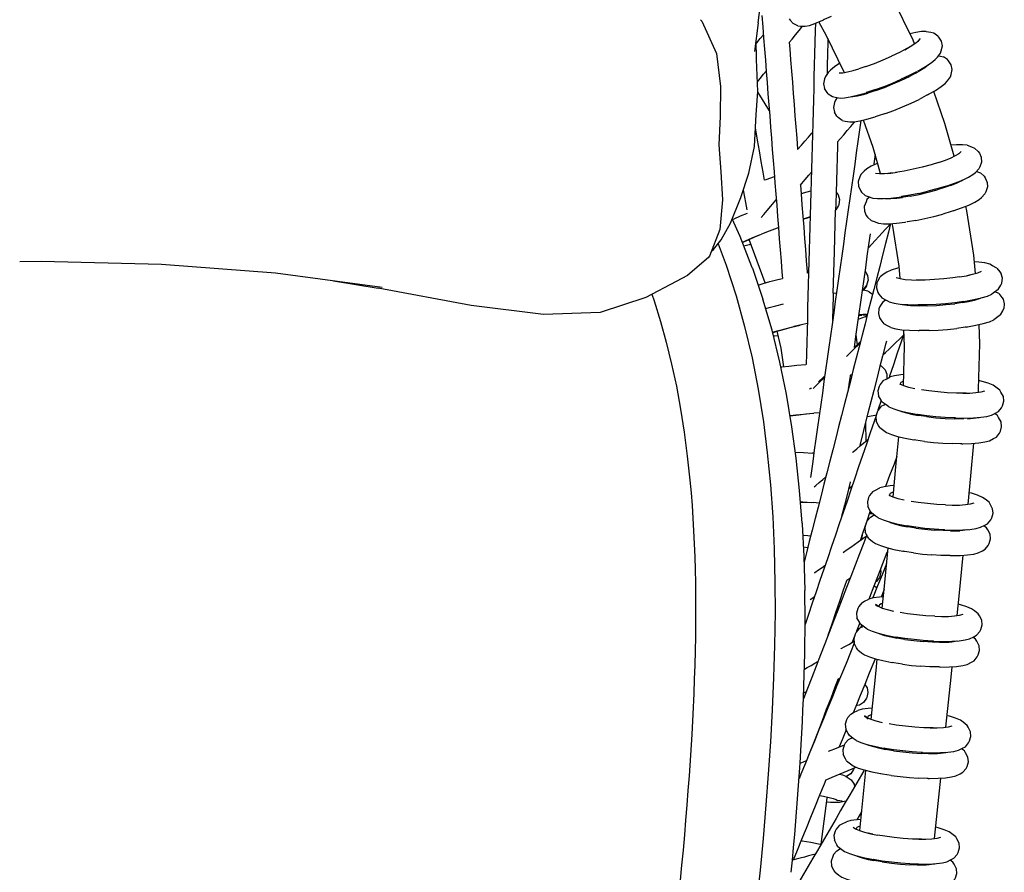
# Model space of a CAD drawing. Header units: centimetres. Extents: x -409 to 370, y -339 to 490.
# Tile 4 of 5: x -19 to 370, y -45 to 292. Entities that reach past the tile are written whole.
import ezdxf

# ---------------------------------------------------------------- set-up
doc = ezdxf.new("R2010")
doc.units = ezdxf.units.CM
doc.header["$MEASUREMENT"] = 0
doc.layers.add('2D', color=7, linetype='Continuous', true_color=0x000000)

msp = doc.modelspace()

# ---------------------------------------------------------------- linework, layer by layer
at = {"layer": '2D', "lineweight": -3}
for points in [[(273, 291.18), (274.37, 302.61), (274.02, 311.19)], [(334.83, 282.84), (334.25, 284.23), (326.51, 300.14), (322.7, 306.95)], [(250.13, 292.39), (250.67, 291.83)], [(274.4, 294.01), (274.75, 289.59), (275.09, 285.17), (275.44, 280.76), (275.78, 276.34), (276.13, 271.92), (276.47, 267.51), (276.82, 263.09), (277.16, 258.67), (277.51, 254.26), (277.85, 249.84), (278.2, 245.42), (278.54, 241), (278.89, 236.59), (279.23, 232.17), (279.58, 227.75), (279.92, 223.34), (280.27, 218.92), (280.61, 214.5), (280.96, 210.09), (281.3, 205.67), (281.65, 201.25), (281.99, 196.83), (282.34, 192.42), (282.53, 189.91)], [(285.21, 292.72), (285.63, 292.18), (286.85, 290.82)], [(301.78, 293.67), (299.06, 292.41), (298.67, 292.25)], [(250.67, 291.83), (256.38, 279.04), (258.08, 265.94), (257.84, 254.04), (257.37, 242.9), (258.21, 232.09), (258.82, 221.07), (257.75, 209.26), (253.7, 198.75), (253.37, 198.38), (245.01, 191.13), (240.45, 188.76), (228.45, 182.36), (210.42, 176.5), (187.99, 175.64), (159.35, 179.22), (122.54, 186.11)], [(273, 291.18), (271.45, 279.84)], [(285.24, 283.33), (286.34, 284.68), (287.75, 286.42), (289.15, 288.16), (290.52, 289.85)], [(288.62, 289.98), (286.85, 290.82)], [(288.62, 289.98), (289.68, 289.88), (291.59, 289.82)], [(291.59, 289.82), (293.26, 290.15), (295.31, 290.83)], [(295.61, 290.95), (295.53, 288.05), (295.41, 283.47), (295.28, 278.9), (295.16, 274.33), (295.03, 269.76), (294.91, 265.19), (294.78, 260.62), (294.66, 256.05), (294.53, 251.48), (294.41, 246.91), (294.28, 242.34), (294.16, 237.77), (294.03, 233.2), (293.91, 228.63), (293.78, 224.06), (293.66, 219.49), (293.53, 214.92), (293.41, 210.35), (293.28, 205.77), (293.16, 201.2), (293.03, 196.63), (292.91, 192.06), (292.78, 187.49), (292.66, 182.92), (292.53, 178.35), (292.41, 173.78), (292.28, 169.21), (292.16, 164.64), (292.03, 160.07), (291.92, 155.91)], [(295.31, 290.83), (297.91, 291.89), (298.67, 292.25)], [(307.09, 271.5), (307.04, 271.61), (300.05, 286.02), (296.98, 291.51)], [(272.13, 282.9), (272.36, 283.18), (273.77, 284.92), (274.99, 286.44)], [(300.57, 284.94), (300.53, 283.42), (300.41, 278.85), (300.28, 274.28), (300.19, 270.77)], [(339.42, 287.74), (337.61, 287.67), (335.4, 287.31), (333.02, 286.75)], [(333.12, 281.72), (335, 282.96), (336.35, 284.03), (337.14, 284.88)], [(339.42, 287.74), (341.28, 287.4), (342.42, 287.14)], [(342.42, 287.14), (344.04, 286.03)], [(345.48, 283.91), (344.48, 285.43), (344.04, 286.03)], [(272.76, 264.01), (272.34, 276.6), (272.08, 284.41)], [(285.24, 283.33), (285.43, 280.87), (285.78, 276.45), (286.12, 272.04), (286.47, 267.62), (286.81, 263.2), (287.16, 258.79), (287.5, 254.37), (287.85, 249.95), (288.19, 245.53), (288.54, 241.12), (288.55, 240.93)], [(332.28, 281.2), (331.8, 280.92), (328.91, 279.42), (325.74, 277.9), (325.74, 277.9)], [(331.01, 280.51), (333.12, 281.72)], [(336.25, 283.95), (336.27, 283.98)], [(339.15, 273.82), (341.41, 275.3), (343.03, 276.58), (343.97, 277.61), (345.09, 279.16), (345.44, 280.09), (345.85, 282.03), (345.48, 283.91)], [(315.61, 273.81), (318.98, 275.05), (322.39, 276.43), (325.74, 277.9)], [(344.3, 278.03), (344.28, 278.03)], [(344.33, 278.1), (345.11, 277.98), (346.24, 277.72)], [(347.89, 276.64), (346.24, 277.72)], [(305.33, 275.13), (303.21, 273.74), (301.59, 272.46), (300.64, 271.43), (299.54, 269.84), (299.19, 268.91), (298.82, 266.97), (299.19, 265.18)], [(305.19, 275.44), (305.18, 275.03)], [(310.6, 272.24), (312.82, 272.88)], [(315.61, 273.81), (315.61, 273.81), (312.82, 272.88)], [(336.11, 272.08), (336.48, 272.28), (339.15, 273.82)], [(336.99, 272.22), (338.87, 273.45), (340.19, 274.5)], [(338.77, 273.39), (338.7, 273.56)], [(339.74, 274.2), (339.72, 274.13)], [(343.11, 264.4), (345.38, 265.89), (347, 267.17), (347.95, 268.21), (349.05, 269.79), (349.4, 270.72), (349.77, 272.66), (349.4, 274.45)], [(349.4, 274.45), (348.34, 276.04), (347.89, 276.64)], [(272.64, 267.75), (273.68, 269.04), (275.09, 270.78), (276.12, 272.05)], [(304.95, 271.34), (306.44, 271.4), (308.28, 271.7), (310.6, 272.24)], [(319.53, 264.35), (322.89, 265.59), (326.31, 266.97), (329.66, 268.45), (332.83, 269.96)], [(335.69, 271.86), (335.57, 271.8), (332.69, 270.3), (329.52, 268.78)], [(335.24, 271.21), (332.83, 269.96)], [(335.24, 271.21), (336.99, 272.22)], [(300.7, 262.99), (300.25, 263.59), (299.19, 265.18)], [(319.39, 264.69), (322.75, 265.93), (326.17, 267.31), (329.52, 268.78)], [(271.43, 242.17), (272.17, 254.84), (272.76, 264.01)], [(272.74, 263.59), (277.35, 256.27)], [(300.7, 262.99), (302.35, 261.92)], [(302.35, 261.92), (303.48, 261.66), (305.34, 261.36)], [(304.26, 261.53), (303.49, 260.47), (303.15, 259.55), (302.74, 257.6), (303.11, 255.73)], [(305.34, 261.36), (307.14, 261.43), (309.34, 261.78), (312.13, 262.44)], [(309.95, 261.93), (310.44, 261.95), (312.27, 262.24), (314.58, 262.78)], [(311.02, 262.04), (310.97, 262.17)], [(312.13, 262.44), (315.32, 263.36), (315.48, 263.41)], [(319.53, 264.35), (319.53, 264.35), (316.32, 263.29), (313.4, 262.44), (314.58, 262.78), (316.34, 263.29)], [(319.39, 264.69), (316.18, 263.63), (315.74, 263.5)], [(339.96, 262.61), (339.49, 262.34), (336.61, 260.84)], [(339.96, 262.61), (340.43, 262.86), (343.11, 264.4)], [(350.53, 238.32), (346.86, 251.26), (342.42, 264)], [(323.3, 255.23), (326.67, 256.47), (330.09, 257.86), (333.44, 259.33), (336.61, 260.84)], [(304.55, 253.6), (304.11, 254.2), (303.11, 255.73)], [(306.17, 252.5), (304.55, 253.6)], [(315.99, 252.98), (319.19, 253.91), (319.2, 253.91)], [(323.3, 255.23), (320.1, 254.17), (319.2, 253.91)], [(275.47, 228.82), (274.91, 231.99), (274.18, 236.2), (273.45, 240.41), (272.72, 244.62), (271.98, 248.83), (271.86, 249.53)], [(313.58, 252.42), (313.06, 248.74), (312.42, 244.21), (311.78, 239.68), (311.14, 235.15), (310.5, 230.62), (309.86, 226.1), (309.22, 221.57), (308.58, 217.04), (307.94, 212.51), (307.3, 207.98), (306.66, 203.45), (306.03, 198.92), (305.39, 194.39), (304.75, 189.86), (304.11, 185.33), (303.47, 180.81), (302.83, 176.28), (302.19, 171.75), (301.55, 167.22), (300.91, 162.69), (300.27, 158.16), (299.63, 153.63), (298.99, 149.1), (298.35, 144.57), (297.71, 140.04), (297.07, 135.52), (296.43, 130.99), (295.79, 126.46), (295.15, 121.93), (294.51, 117.4), (293.87, 112.87), (293.62, 111.07)], [(304.33, 243.97), (305.42, 245.24), (306.8, 246.84), (308.18, 248.45), (309.56, 250.06), (310.95, 251.66), (311.25, 252.01)], [(306.17, 252.5), (307.31, 252.24), (309.17, 251.9)], [(309.17, 251.9), (310.98, 251.97), (313.19, 252.32), (315.99, 252.98)], [(321.34, 231.5), (318.43, 241.8), (314.64, 252.66)], [(288.55, 240.93), (288.69, 241.08), (290.07, 242.69), (291.46, 244.3), (292.84, 245.9), (294.22, 247.51), (294.43, 247.75)], [(269.3, 231.67), (271.43, 242.17)], [(304.33, 243.97), (304.28, 242.3), (304.16, 237.73), (304.03, 233.16), (303.91, 228.59), (303.78, 224.02), (303.66, 219.45), (303.59, 216.95)], [(355.67, 242.64), (353.77, 242.85), (351.45, 242.84), (349.3, 242.68)], [(355.67, 242.64), (357.44, 242.02), (358.64, 241.58)], [(319.2, 239.06), (318.67, 235.28), (318.6, 234.81)], [(346.72, 236.69), (349.06, 237.62), (351.04, 238.56), (352.45, 239.41), (353.29, 240.15)], [(352.18, 239.39), (352.1, 239.2)], [(358.64, 241.58), (360.06, 240.25), (360.52, 239.58), (361.27, 237.91), (361.34, 236.01)], [(320.2, 235.55), (320, 235.47), (317.62, 234.34), (315.91, 233.31), (314.91, 232.43), (313.57, 231.03)], [(344.29, 235.85), (341.36, 234.96), (337.84, 234.02), (334.24, 233.17), (330.71, 232.46), (327.34, 231.9), (327.31, 231.9)], [(344.29, 235.85), (346.72, 236.69)], [(361.34, 236.01), (360.63, 234.15), (360.27, 233.27)], [(261.98, 211.79), (266.07, 221.92), (269.3, 231.67)], [(279.28, 230.16), (276.02, 229.02), (275.47, 228.82)], [(289.65, 226.92), (290.2, 227.56), (291.59, 229.17), (292.97, 230.78), (294, 231.97)], [(313.57, 231.03), (313.2, 230.16), (312.53, 228.3)], [(319.44, 231.67), (321.02, 231.49), (322.95, 231.5), (325.39, 231.68)], [(325.94, 231.73), (324.26, 231.52), (325.39, 231.68), (328.02, 232.01)], [(351.02, 227.77), (353.83, 228.88), (356.21, 230.01), (357.91, 231.03), (358.91, 231.91), (360.27, 233.27)], [(359.27, 232.28), (359.74, 232.13), (360.93, 231.69)], [(360.93, 231.69), (362.39, 230.37), (362.85, 229.71), (363.65, 227.97), (363.74, 226.15)], [(289.65, 226.92), (289.92, 223.45), (290.26, 219.03), (290.61, 214.62), (290.95, 210.2), (291.3, 205.78), (291.64, 201.37), (291.99, 196.95), (292.33, 192.53), (292.37, 192.02)], [(312.53, 228.3), (312.61, 226.48), (313.41, 224.74), (313.88, 224.08), (315.34, 222.76)], [(347.31, 226.5), (346.99, 226.39), (343.66, 225.37), (340.13, 224.43)], [(350.1, 227.08), (347.07, 226.03), (343.74, 225.02), (343.74, 225.02)], [(347.31, 226.5), (347.72, 226.62), (351.02, 227.77)], [(349.06, 226.72), (351.39, 227.65), (353.36, 228.58), (353.99, 228.96)], [(352.99, 228.4), (352.96, 228.54)], [(353.89, 228.9), (353.89, 228.91)], [(363.74, 226.15), (363.07, 224.29), (362.7, 223.42)], [(267.05, 224.91), (267.16, 224.27), (267.9, 220.06), (268.41, 217.14)], [(289.92, 223.47), (290.87, 223.77), (293.79, 224.62), (293.8, 224.63)], [(303.78, 224.03), (304.58, 223.02), (305.12, 221.16), (304.89, 219.16)], [(315.34, 222.76), (316.53, 222.32), (318.3, 221.74)], [(316.83, 222.23), (316.79, 221.97)], [(325.43, 221.76), (328.79, 222.18), (329.49, 222.3)], [(336.54, 223.59), (333, 222.87), (329.64, 222.32), (329.49, 222.3)], [(333.09, 222.52), (329.72, 221.96), (329.69, 221.96)], [(333.09, 222.52), (336.63, 223.23), (340.22, 224.07), (343.74, 225.02)], [(336.54, 223.59), (340.13, 224.43)], [(353.45, 217.86), (356.27, 218.98), (358.65, 220.11), (360.36, 221.14), (361.36, 222.02), (362.7, 223.42)], [(274.17, 214.11), (275.18, 215.29), (276.56, 216.9), (277.95, 218.5), (279.33, 220.11), (280.11, 221.01)], [(304.89, 219.16), (304.72, 218.78), (303.74, 217.06)], [(316, 221.18), (315.64, 220.3), (314.92, 218.44)], [(314.92, 218.44), (315, 216.54), (315.75, 214.87), (316.21, 214.2), (317.63, 212.87)], [(317, 222.17), (316, 221.18)], [(318.3, 221.74), (320.19, 221.53), (322.5, 221.54), (325.43, 221.76)], [(323.1, 221.59), (323.47, 221.55), (325.4, 221.55), (327.83, 221.73)], [(323.86, 221.55), (323.84, 221.64)], [(327.83, 221.73), (330.03, 222.01)], [(359.03, 191.95), (358.33, 199.16), (355.57, 216.68), (355.16, 218.54)], [(262.81, 213.24), (263.47, 213.55), (265.99, 214.66), (268.65, 215.75)], [(303.59, 216.95), (303.74, 217.06)], [(303.6, 217.19), (303.89, 217.43)], [(335.38, 212.93), (338.92, 213.65), (342.52, 214.49), (346.04, 215.43)], [(350.13, 216.71), (349.37, 216.45), (346.04, 215.43)], [(350.13, 216.71), (353.45, 217.86)], [(255.26, 201.37), (258.34, 205.2), (261.98, 211.79)], [(265.79, 206.57), (262.68, 213.53)], [(290.7, 213.4), (292.81, 214.06), (293.51, 214.26)], [(293.52, 214.32), (290.78, 213.46)], [(325.38, 211.65), (324.52, 208.28), (323.36, 203.74), (322.2, 199.21), (321.04, 194.67), (319.88, 190.13), (318.72, 185.6), (317.56, 181.06), (316.4, 176.52), (315.23, 171.99), (314.07, 167.45), (312.91, 162.91), (311.75, 158.37), (310.59, 153.84), (309.43, 149.3), (308.27, 144.76), (307.11, 140.23), (305.95, 135.69), (304.79, 131.15), (303.63, 126.62), (302.47, 122.08), (301.31, 117.54), (300.15, 113.01), (298.99, 108.47), (297.83, 103.93), (296.67, 99.4), (295.51, 94.86), (294.35, 90.32), (293.19, 85.78), (292.03, 81.25), (291.08, 77.56)], [(316.48, 202), (316.55, 202.08), (317.92, 203.55), (319.29, 205.01), (320.66, 206.48), (322.03, 207.95), (323.4, 209.42), (324.77, 210.88), (325.34, 211.49)], [(317.63, 212.87), (318.83, 212.43), (320.6, 211.81)], [(320.6, 211.81), (322.49, 211.6), (324.82, 211.61), (327.76, 211.83)], [(329.21, 189.85), (328.74, 194.77), (326.26, 210.58), (326.02, 211.7)], [(327.76, 211.83), (331.13, 212.25), (331.42, 212.3)], [(335.38, 212.93), (332.02, 212.37), (331.84, 212.35)], [(266.69, 204.26), (267.98, 204.87), (270.5, 205.98), (273.45, 207.2)], [(266.75, 204.11), (267.52, 204.53), (269.34, 205.4), (271.63, 206.4), (274.31, 207.5)], [(280.96, 210.05), (280.44, 209.86), (277.28, 208.67), (274.31, 207.5)], [(317.26, 207.54), (316.65, 203.23), (316.01, 198.7), (315.37, 194.17), (314.73, 189.64), (314.09, 185.11), (313.45, 180.58), (312.81, 176.06), (312.17, 171.53), (311.53, 167), (310.9, 162.54)], [(257.05, 203.6), (260.23, 195.18), (264.18, 183.11), (267.58, 170.94), (270.5, 158.52), (272.95, 146.04), (275, 133.21), (276.56, 120.87), (277.79, 108.21), (278.68, 95.52), (279.26, 82.91), (279.58, 69.45), (279.62, 57.79), (279.45, 44.6), (279.07, 31.86), (278.51, 19.12), (277.79, 6.45), (276.93, -6.34), (275.99, -18.48), (274.86, -31.78), (273.67, -44.41), (272.33, -57.75)], [(258.13, 204.95), (258.13, 204.95)], [(270.6, 194.19), (270.49, 194.52), (265.79, 206.57)], [(270.08, 203.48), (269.33, 203.26), (267.29, 202.73)], [(275.64, 188.14), (269.39, 205.41)], [(254.47, 200.74), (255.26, 201.37)], [(124.14, 186.39), (81.86, 192.01), (36.75, 195.44), (-10.92, 196.63), (-19.41, 196.46)], [(364.61, 195.55), (362.67, 196.06), (360.29, 196.42), (358.58, 196.56)], [(367.47, 194.04), (365.75, 194.97), (364.61, 195.55)], [(270.6, 194.19), (270.68, 193.98), (274.84, 181.73)], [(292.91, 192.12), (292.37, 192.02)], [(315.17, 192.78), (315.31, 192.67), (316.22, 191.07), (316.49, 189.16)], [(323.87, 192.48), (322.85, 191.76), (321.29, 190.59)], [(328.8, 194.17), (328.07, 193.99), (325.62, 193.24), (323.87, 192.48)], [(352.65, 190.51), (355.44, 191.02), (356.53, 191.19), (355.63, 191.02)], [(355.44, 191.02), (357.84, 191.58), (359.87, 192.21), (361.32, 192.84)], [(367.47, 194.04), (368.66, 192.51), (369.13, 191.77)], [(368, 185.57), (368.98, 187.26), (369.37, 188.11), (369.61, 190.01), (369.13, 191.77)], [(104.82, 188.96), (122.54, 186.11)], [(272.94, 187.32), (274.86, 187.92), (277.56, 188.68), (280.73, 189.48), (282.53, 189.91)], [(314.25, 185.36), (314.74, 185.64), (315.97, 187.21)], [(315.8, 186.85), (315.97, 187.21), (316.49, 189.16)], [(319.96, 188.04), (319.75, 186.23), (320.26, 184.39), (320.74, 183.65), (321.96, 182.13)], [(319.96, 188.04), (320.35, 188.89), (321.29, 190.59)], [(327.5, 190.29), (329.11, 189.87), (331.09, 189.57), (333.59, 189.37)], [(333.59, 189.37), (336.42, 189.28)], [(352.65, 190.51), (350.01, 190.13), (346.4, 189.74), (342.72, 189.46), (339.09, 189.31), (335.64, 189.28), (335.5, 189.28)], [(230.88, 183.65), (231.79, 181), (234.3, 172.92), (236.55, 164.75), (238.68, 156.04), (240.54, 147.26), (242.22, 138.17), (243.65, 129.03), (244.89, 119.56), (245.91, 110.06), (246.35, 105.07), (246.75, 100.07), (247.09, 95.03), (247.39, 89.98), (247.63, 84.86), (247.83, 79.74), (247.98, 74.61), (248.09, 69.49), (248.15, 64.22), (248.17, 58.95), (248.15, 53.49), (248.09, 48.04), (247.99, 42.43), (247.84, 36.82), (247.66, 31.2), (247.45, 25.59), (247.07, 17.45), (246.63, 9.3), (246.13, 1.16), (245.58, -6.98), (245.15, -12.84), (244.7, -18.7), (244.22, -24.57), (243.72, -30.43), (243.19, -36.41), (242.63, -42.39), (242.06, -48.38)], [(302.69, 184.08), (302.66, 182.88), (302.53, 178.31), (302.41, 173.74), (302.39, 173.22)], [(302.69, 184.08), (303.96, 184.28)], [(314.13, 185.36), (314.44, 185.35)], [(316.93, 184.66), (316.34, 184.86), (314.44, 185.35)], [(315.8, 186.85), (314.59, 185.31)], [(316.93, 184.66), (318.22, 183.66)], [(358.35, 181.54), (361.23, 182.21), (363.66, 182.96), (365.41, 183.72)], [(368, 185.57), (366.43, 184.44), (365.41, 183.72)], [(368.16, 183.92), (366.73, 184.66)], [(368.16, 183.92), (369.39, 182.4), (369.86, 181.66), (370.38, 179.82), (370.17, 178.01)], [(287.99, 118.71), (286.31, 131.19), (284.13, 144.17), (281.52, 156.81), (278.42, 169.39), (274.84, 181.73)], [(275.92, 178), (277.25, 178.41), (279.88, 179.15), (282.95, 179.93)], [(322.13, 180.47), (321.14, 178.78), (320.75, 177.93), (320.52, 176.04), (321, 174.28)], [(324.82, 180.66), (323.69, 181.24), (321.96, 182.13)], [(323.39, 181.39), (322.13, 180.47)], [(324.82, 180.66), (326.76, 180.15), (329.13, 179.8), (332.13, 179.56)], [(329.55, 179.76), (329.95, 179.66), (331.92, 179.37), (334.41, 179.17)], [(330.19, 179.62), (330.18, 179.71)], [(332.13, 179.56), (335.57, 179.45), (336.26, 179.45)], [(354.2, 180.8), (354.16, 180.8), (350.75, 180.31), (347.14, 179.92), (343.46, 179.64), (339.83, 179.48), (336.39, 179.45), (336.33, 179.46)], [(339.86, 179.12), (343.49, 179.28), (347.17, 179.55), (350.78, 179.94)], [(353.84, 180.38), (350.78, 179.94), (350.78, 179.94)], [(353.84, 180.38), (356.16, 180.81), (356.16, 180.81)], [(354.2, 180.8), (354.97, 180.91), (358.35, 181.54)], [(356.16, 180.81), (358.55, 181.37), (360.57, 181.99), (360.89, 182.13)], [(360, 181.82), (359.99, 181.92)], [(360.69, 182.04), (360.72, 182.09)], [(316.14, 175.54), (315.81, 175.66), (314.53, 175.68), (312.76, 175.57), (312.74, 175.56)], [(316.12, 175.45), (314.42, 175.21)], [(334.43, 179.15), (333.26, 179.19), (334.41, 179.17), (336.78, 179.09)], [(339.86, 179.12), (336.41, 179.09), (336.27, 179.09)], [(368.84, 175.46), (367.28, 174.29), (366.25, 173.56)], [(368.84, 175.46), (369.78, 177.16), (370.17, 178.01)], [(290.15, 171.59), (287.06, 170.87), (287.06, 170.87)], [(292.36, 172.08), (290.15, 171.59), (290.15, 171.59)], [(302.51, 174.06), (302.42, 174.04)], [(315.3, 174.69), (313.85, 174.15), (312.48, 173.72)], [(312.72, 175.39), (312.78, 175.39), (313.94, 175.37)], [(315.3, 174.69), (316.03, 175.08)], [(321, 174.28), (321.47, 173.54), (322.66, 172)], [(325.51, 170.49), (324.38, 171.07), (322.66, 172)], [(359.17, 171.37), (362.06, 172.05), (364.5, 172.81), (366.25, 173.56)], [(360.12, 144.89), (360.22, 146.07), (360.66, 164.05), (360.39, 171.66)], [(278.62, 168.6), (280.45, 169.17), (283.08, 169.91), (286.15, 170.69), (289.56, 171.49)], [(278.67, 168.4), (278.68, 168.4), (279.99, 168.9), (281.89, 169.49), (284.27, 170.16), (287.06, 170.87)], [(283.04, 154.99), (282.07, 162.37), (280.44, 169.04)], [(330.65, 168.01), (329.54, 164.77), (328.01, 160.28), (326.48, 155.78), (324.95, 151.28), (324.75, 150.69)], [(325.51, 170.49), (327.46, 169.98), (329.84, 169.63), (332.85, 169.39)], [(330.42, 147.52), (330.82, 163.11), (330.59, 169.57)], [(332.85, 169.39), (336.3, 169.28), (336.67, 169.28)], [(340.6, 169.3), (337.16, 169.27), (336.67, 169.28)], [(340.6, 169.3), (344.23, 169.45), (347.91, 169.73), (351.52, 170.12)], [(355.42, 170.7), (354.93, 170.61), (351.52, 170.12)], [(355.42, 170.7), (355.77, 170.75), (359.17, 171.37)], [(280.87, 167.26), (279.45, 167.1), (278.99, 167.07)], [(307.9, 159.05), (308.39, 159.52), (309.76, 160.84), (311.13, 162.16), (312.5, 163.48), (313.24, 164.19)], [(310.9, 162.54), (312.23, 163.82), (313.44, 164.98)], [(311.59, 167.41), (312.08, 163.67)], [(323.69, 165.08), (323.34, 163.74), (322.18, 159.2), (321.02, 154.66), (319.86, 150.13), (318.7, 145.59), (317.54, 141.05), (316.38, 136.52), (315.22, 131.98), (314.06, 127.44), (313.01, 123.34)], [(322.29, 159.62), (323.37, 160.66), (324.74, 161.98), (326.12, 163.3), (327.49, 164.62), (328.86, 165.94), (330.23, 167.27), (330.47, 167.49)], [(281.93, 154.84), (282.3, 154.9), (285.06, 155.26), (288.28, 155.6), (291.86, 155.91)], [(291.92, 155.91), (291.86, 155.91)], [(309.31, 151.24), (309.79, 151.7), (310.13, 152.03)], [(321.77, 155.19), (321.22, 155.45)], [(321.77, 155.19), (323.15, 153.75), (323.82, 152.03), (323.81, 150.19)], [(294.74, 146.38), (296.04, 147.63), (297.41, 148.95), (298.78, 150.27), (299.21, 150.68)], [(296.86, 149.02), (297.14, 149.29), (298.51, 150.61), (299.31, 151.38)], [(309.31, 151.24), (308.97, 148.88), (308.54, 145.81)], [(322.46, 149.46), (321.26, 147.93), (320.86, 147.14), (320.37, 145.38), (320.59, 143.49)], [(322.46, 149.46), (323.57, 150.06), (325.22, 150.94)], [(330.53, 151.88), (329.41, 151.79), (326.97, 151.42), (325.22, 150.94)], [(328.85, 148.18), (330.46, 147.51), (332.44, 146.91), (334.94, 146.32)], [(330.47, 149.24), (330.17, 149.16), (329.4, 148.74), (329.14, 148.21)], [(329.25, 148.01), (329.14, 148.21), (329.25, 148.01)], [(368.61, 145.71), (367.07, 146.89), (365.93, 147.65), (363.99, 148.46), (361.61, 149.19), (360.31, 149.5)], [(293.25, 146.27), (293.68, 146.3)], [(294.07, 146.33), (293.68, 146.3)], [(308.63, 146.47), (308.73, 146.57)], [(355.24, 144.48), (354.81, 144.47), (351.4, 144.51), (347.79, 144.68), (344.11, 144.98), (340.49, 145.39), (337.64, 145.81)], [(353.95, 144.48), (353.95, 144.48), (356.77, 144.56)], [(356.77, 144.56), (359.17, 144.74), (361.2, 145.05), (362.65, 145.45)], [(370, 143.2), (369.06, 144.93), (368.61, 145.71)], [(321.66, 141.6), (320.36, 137.78), (320.27, 137.5)], [(322.02, 140.98), (321.57, 141.76), (320.59, 143.49)], [(324.7, 139.08), (323.57, 139.84), (322.02, 140.98)], [(368.02, 137.25), (369.27, 138.76), (369.66, 139.55), (370.19, 141.38), (370, 143.2)], [(285.57, 135.6), (287.79, 135.89), (290.92, 136.22), (294.4, 136.52)], [(285.59, 135.48), (286.6, 135.65), (289.03, 135.96), (291.87, 136.26), (295.02, 136.54)], [(297.24, 136.69), (295.02, 136.54), (295.02, 136.54)], [(321.67, 139.34), (320.43, 137.83), (320.03, 137.04), (319.5, 135.2), (319.69, 133.39)], [(321.67, 139.34), (322.77, 139.95), (323.16, 140.14)], [(324.7, 139.08), (326.64, 138.28), (329.01, 137.55), (332.01, 136.84)], [(329.1, 137.53), (329.66, 137.3), (331.62, 136.7), (334.11, 136.11)], [(329.57, 137.33), (329.58, 137.42)], [(329.58, 137.41), (329.58, 137.42)], [(332.01, 136.84), (335.45, 136.2), (336.04, 136.11)], [(365.26, 135.81), (366.92, 136.64), (368.02, 137.25)], [(367.67, 135.61), (366.53, 136.45)], [(319.61, 135.58), (318.83, 133.28), (317.3, 128.79), (315.77, 124.29), (314.24, 119.79), (312.71, 115.29), (311.18, 110.79), (309.65, 106.29), (308.12, 101.79), (306.59, 97.3), (305.06, 92.8), (303.53, 88.3), (302, 83.8), (300.47, 79.3), (298.94, 74.8), (297.41, 70.31), (295.87, 65.81), (294.34, 61.31), (292.81, 56.81), (291.5, 52.95)], [(315.4, 132.69), (315.57, 125.52)], [(319.66, 135.74), (319.14, 135.62), (317.01, 135.27), (316.03, 135.14)], [(321.09, 130.88), (320.63, 131.66), (319.69, 133.39)], [(334.11, 136.11), (336.36, 135.69)], [(351.09, 134.69), (350.56, 134.7), (346.95, 134.87), (343.27, 135.16), (339.65, 135.57), (336.2, 136.08), (336.04, 136.11)], [(339.62, 135.21), (339.62, 135.21), (336.36, 135.69)], [(339.62, 135.21), (343.24, 134.8), (346.92, 134.5), (350.53, 134.33)], [(354.37, 134.3), (353.94, 134.29), (350.53, 134.33), (350.53, 134.33)], [(351.09, 134.69), (351.1, 134.69), (354.83, 134.64), (358.21, 134.73)], [(355.85, 134.36), (358.24, 134.55), (360.25, 134.85), (360.45, 134.91)], [(358.21, 134.73), (361.09, 134.96), (363.52, 135.33), (365.26, 135.81)], [(359.25, 134.7), (359.26, 134.81)], [(359.96, 134.81), (360.01, 134.87)], [(367.23, 127.13), (368.44, 128.66), (368.83, 129.45), (369.32, 131.2), (369.11, 133.1)], [(369.11, 133.1), (368.12, 134.83), (367.67, 135.61)], [(321.09, 130.88), (322.63, 129.69), (323.76, 128.94), (325.7, 128.13), (328.08, 127.4), (331.09, 126.69)], [(310.31, 121.05), (310.58, 121.28), (311.96, 122.45), (313.33, 123.62), (314.71, 124.79), (316.08, 125.95), (316.44, 126.26)], [(326.32, 103.47), (327.47, 115.34), (328.65, 127.27)], [(331.09, 126.69), (334.54, 126.04), (334.73, 126.02)], [(338.78, 125.39), (335.34, 125.9), (334.73, 126.02)], [(338.78, 125.39), (342.41, 124.99), (346.08, 124.69), (349.69, 124.52)], [(357.39, 124.57), (360.28, 124.8), (362.72, 125.17), (364.47, 125.65)], [(364.47, 125.65), (366.13, 126.53), (367.23, 127.13)], [(287.67, 121.1), (290.83, 120.98), (294.4, 120.77)], [(353.51, 124.48), (353.1, 124.47), (349.69, 124.52)], [(353.51, 124.48), (354, 124.48), (357.39, 124.57)], [(356.09, 100.55), (357.17, 111.77), (358.37, 124.65)], [(290.31, 93.05), (290.31, 93.09), (289.33, 105.91), (287.99, 118.71)], [(294.98, 120.73), (294.4, 120.77)], [(327.87, 119.38), (326.71, 116.37), (324.99, 111.92), (323.3, 107.54)], [(295.06, 107.38), (295.73, 107.94), (297.1, 109.11), (298.48, 110.28), (299.72, 111.33)], [(309.46, 109.46), (309.42, 109.3), (308.26, 104.76), (307.1, 100.22), (305.94, 95.69), (305.63, 94.47)], [(308.74, 106.63), (309.34, 107.15), (310.18, 107.86)], [(318.29, 105.55), (317.07, 104.03), (316.67, 103.24), (316.16, 101.49), (316.35, 99.59)], [(318.29, 105.55), (319.39, 106.15), (321.06, 107)], [(326.76, 107.93), (325.25, 107.82), (322.81, 107.47), (321.06, 107)], [(322.27, 107.33), (322.24, 107.35)], [(326.5, 105.3), (326, 105.17), (325.22, 104.75), (324.96, 104.21)], [(289.67, 101.46), (290.64, 101.42), (294.11, 101.22)], [(289.67, 101.4), (291.6, 101.33), (294.74, 101.15)], [(324.68, 104.18), (326.29, 103.48), (328.26, 102.85), (330.76, 102.23)], [(325.08, 104), (324.96, 104.21)], [(347.08, 100.23), (343.6, 100.44), (339.93, 100.78), (336.31, 101.23), (333.55, 101.67)], [(364.39, 101.28), (362.86, 102.48), (361.73, 103.25), (359.79, 104.1), (357.41, 104.85), (356.52, 105.08)], [(297.07, 100.97), (294.74, 101.15)], [(307.49, 99.95), (307.04, 100)], [(317.31, 97.86), (315.82, 93.47), (314.29, 88.97), (313.29, 86.04)], [(317.77, 97.06), (317.32, 97.85), (316.35, 99.59)], [(347.08, 100.23), (349.76, 100.17)], [(349.76, 100.17), (352.58, 100.22), (354.97, 100.38), (356.99, 100.68), (358.45, 101.07)], [(363.72, 92.81), (364.98, 94.31), (365.38, 95.1), (365.93, 96.93), (365.76, 98.74)], [(365.76, 98.74), (364.84, 100.49), (364.39, 101.28)], [(317.38, 95.45), (316.12, 93.95), (315.73, 93.15), (315.17, 91.32), (315.34, 89.51)], [(318.21, 96.73), (316.92, 96.7)], [(317.38, 95.45), (318.48, 96.04), (318.87, 96.23)], [(320.43, 95.13), (319.3, 95.9), (317.77, 97.06)], [(320.43, 95.13), (322.37, 94.29), (324.73, 93.53), (327.73, 92.78)], [(290.31, 93.05), (290.34, 92.68), (291.01, 79.97), (291.41, 66.41)], [(324.87, 93.5), (325.37, 93.28), (327.33, 92.66), (329.82, 92.03)], [(325.35, 93.29), (325.35, 93.38)], [(327.73, 92.78), (331.16, 92.1), (331.83, 91.99)], [(329.82, 92.03), (332.17, 91.57)], [(346.68, 90.41), (346.25, 90.42), (342.65, 90.64), (338.98, 90.97), (335.36, 91.43), (331.92, 91.98), (331.85, 91.99)], [(335.32, 91.06), (332.17, 91.57)], [(335.32, 91.06), (338.94, 90.61), (342.62, 90.27)], [(349.03, 89.99), (351.53, 90.04), (352.73, 90.03), (349.63, 89.98), (346.22, 90.06), (342.62, 90.27), (342.62, 90.27)], [(346.68, 90.41), (346.8, 90.41), (350.52, 90.32)], [(350.52, 90.32), (353.9, 90.38), (356.78, 90.58), (359.21, 90.92), (360.95, 91.39)], [(351.53, 90.04), (353.92, 90.2), (355.93, 90.49), (356.07, 90.53)], [(355.09, 90.37), (355.1, 90.46)], [(355.59, 90.44), (355.64, 90.5)], [(360.95, 91.39), (362.62, 92.21), (363.72, 92.81)], [(363.34, 91.19), (362.23, 92.02)], [(364.75, 88.66), (363.79, 90.4), (363.34, 91.19)], [(290.57, 88.27), (292.64, 88.11), (293.75, 87.98)], [(315.92, 88.41), (314.71, 85.27), (312.99, 80.82), (311.28, 76.38), (309.57, 71.94), (307.85, 67.49), (306.14, 63.05), (304.42, 58.61), (302.71, 54.17), (300.99, 49.72), (299.28, 45.28), (297.57, 40.84), (295.85, 36.4), (294.14, 31.95), (292.42, 27.51), (290.86, 23.46)], [(315.65, 87.7), (315.3, 87.46), (313.88, 86.45), (312.46, 85.45), (311.03, 84.44), (309.61, 83.44), (308.19, 82.43), (306.76, 81.42), (306.58, 81.3)], [(314.1, 88.42), (313.89, 86.46)], [(316.71, 86.97), (316.26, 87.76), (315.34, 89.51)], [(316.71, 86.97), (318.24, 85.77), (319.37, 85), (321.31, 84.16), (323.69, 83.4), (326.7, 82.64)], [(362.81, 82.7), (364.04, 84.22), (364.43, 85.01), (364.94, 86.76), (364.75, 88.66)], [(292.55, 83.29), (290.83, 83.49)], [(322.07, 59.39), (322.8, 66.7), (324.38, 83.22)], [(326.7, 82.64), (330.14, 81.96), (330.43, 81.91)], [(334.37, 81.26), (330.93, 81.81), (330.43, 81.91)], [(360.04, 81.25), (361.71, 82.1), (362.81, 82.7)], [(323.97, 81.5), (323.92, 81.38), (322.21, 76.94), (320.49, 72.49), (318.78, 68.05), (317.06, 63.61), (316.81, 62.95)], [(324.23, 81.69), (323.97, 81.5)], [(334.37, 81.26), (337.99, 80.81), (341.66, 80.47)], [(348.98, 80.18), (348.68, 80.18), (345.27, 80.26), (341.66, 80.47)], [(348.98, 80.18), (349.58, 80.17), (352.97, 80.23)], [(351.71, 56.42), (352.48, 64.17), (354.08, 80.31)], [(352.97, 80.23), (355.85, 80.43), (358.29, 80.78), (360.04, 81.25)], [(299.42, 76.24), (298.22, 75.39), (296.8, 74.38), (295.37, 73.38), (295.14, 73.21)], [(323.78, 76.99), (323.78, 76.98), (321.99, 72.59), (320.21, 68.21), (318.42, 63.82), (318.23, 63.33)], [(321.32, 74.64), (321.48, 73.77), (321.11, 71.87)], [(309.24, 71.09), (308.07, 70.26), (307.88, 70.13)], [(309.2, 71.06), (309.22, 71.06)], [(321.11, 71.87), (320.93, 71.56), (319.81, 69.9)], [(290.86, 23.46), (291.07, 28.57), (291.4, 41.39), (291.52, 54.66), (291.41, 66.41)], [(307.88, 70.13), (306.64, 66.48), (305.11, 61.98), (303.58, 57.48), (302.05, 52.98), (300.53, 48.53)], [(318.86, 68.27), (319.94, 67.55)], [(319.81, 69.9), (319.39, 69.62)], [(322.8, 66.71), (321.61, 63.79)], [(293.58, 62.77), (294.18, 63.19), (295.24, 63.94)], [(313.98, 61.49), (315.09, 62.09), (316.76, 62.94)], [(322.51, 63.85), (320.94, 63.74), (318.5, 63.4), (316.76, 62.94)], [(305.04, 61.79), (305.61, 61.69)], [(305.63, 61.73), (305.06, 61.83)], [(313.98, 61.49), (312.76, 59.98), (312.36, 59.19), (311.85, 57.44), (312.04, 55.55)], [(320.38, 60.12), (319.43, 60.76), (320.16, 60.22)], [(320.38, 60.12), (321.99, 59.42), (323.96, 58.79), (326.45, 58.16)], [(322.25, 61.25), (321.69, 61.09), (320.91, 60.68), (320.65, 60.15)], [(320.77, 59.95), (320.65, 60.15)], [(360.07, 57.13), (358.55, 58.33), (357.41, 59.11), (355.48, 59.95), (353.1, 60.71), (352.16, 60.94)], [(313.45, 53.02), (312.99, 53.8), (312.04, 55.55)], [(342.81, 56.14), (339.3, 56.35), (335.62, 56.7), (332, 57.16), (329.18, 57.61)], [(342.81, 56.14), (345.45, 56.07), (345.45, 56.07)], [(345.45, 56.07), (348.26, 56.11), (350.66, 56.27), (352.68, 56.55), (354.13, 56.94)], [(359.39, 48.66), (360.66, 50.16), (361.05, 50.95), (361.61, 52.78), (361.44, 54.59)], [(361.44, 54.59), (360.52, 56.34), (360.07, 57.13)], [(313.05, 51.39), (311.79, 49.89), (311.4, 49.1), (310.84, 47.28), (311, 45.46)], [(313.17, 53.5), (311.92, 50.28), (311.71, 49.74)], [(313.05, 51.39), (314.15, 51.98), (314.55, 52.18)], [(316.11, 51.08), (314.98, 51.85), (313.45, 53.02)], [(313.89, 52.68), (313.46, 51.61)], [(316.11, 51.08), (318.04, 50.24), (320.41, 49.48), (323.41, 48.73)], [(311.13, 48.22), (310.21, 45.84), (310.2, 45.83)], [(320.5, 49.46), (321.04, 49.23), (323.01, 48.6), (325.49, 47.97)], [(321.06, 49.22), (321.07, 49.32)], [(323.41, 48.73), (326.84, 48.04), (327.46, 47.94)], [(325.49, 47.97), (327.77, 47.51)], [(342.39, 46.32), (341.93, 46.33), (338.32, 46.55), (334.65, 46.9), (331.03, 47.36), (327.59, 47.91), (327.46, 47.94)], [(331, 46.99), (327.77, 47.51)], [(331, 46.99), (334.61, 46.53), (338.29, 46.19)], [(346.19, 46.22), (349.57, 46.27), (352.45, 46.46), (354.88, 46.8), (356.62, 47.26)], [(356.62, 47.26), (358.29, 48.07), (359.39, 48.66)], [(359, 47.04), (357.89, 47.88)], [(360.41, 44.51), (359.45, 46.25), (359, 47.04)], [(310.99, 45.56), (309.49, 41.87), (307.71, 37.49), (305.92, 33.1), (304.14, 28.71), (302.35, 24.32), (300.57, 19.93), (298.78, 15.54), (297, 11.15), (295.21, 6.77), (293.42, 2.38), (291.64, -2.01), (289.85, -6.4), (289.11, -8.23)], [(305.64, 43.28), (305.8, 43.37), (307.29, 44.2), (308.78, 45.04), (310.27, 45.87), (310.93, 46.24)], [(312.37, 42.93), (311.92, 43.72), (311, 45.46)], [(312.37, 42.93), (313.89, 41.72), (315.03, 40.95), (316.97, 40.11), (319.34, 39.35), (322.35, 38.59)], [(344.75, 45.89), (347.2, 45.93), (348.4, 45.92), (345.3, 45.88), (341.89, 45.97), (338.29, 46.19)], [(342.39, 46.32), (342.48, 46.31), (346.19, 46.22)], [(347.2, 45.93), (349.58, 46.09), (351.6, 46.37), (351.76, 46.41)], [(350.7, 46.24), (350.7, 46.34)], [(351.27, 46.32), (351.31, 46.38)], [(358.46, 38.56), (359.69, 40.07), (360.08, 40.86), (360.6, 42.61), (360.41, 44.51)], [(319.27, 39.37), (318.7, 37.96), (316.91, 33.58), (315.13, 29.19), (313.34, 24.8), (311.56, 20.41), (310.56, 17.97)], [(317.66, 15.34), (319.61, 34.63), (320.06, 39.17)], [(291.24, 35.25), (292.38, 35.88), (293.87, 36.72), (295.36, 37.55), (296.55, 38.21)], [(322.35, 38.59), (325.8, 37.9), (326.01, 37.86)], [(330.02, 37.19), (326.58, 37.75), (326.01, 37.86)], [(330.02, 37.19), (333.64, 36.73), (337.31, 36.39)], [(344.68, 36.08), (344.32, 36.08), (340.92, 36.17), (337.31, 36.39)], [(344.68, 36.08), (345.22, 36.07), (348.62, 36.12)], [(347.29, 12.3), (349.29, 32.1), (349.7, 36.19)], [(348.62, 36.12), (351.5, 36.31), (353.94, 36.65), (355.69, 37.11)], [(355.69, 37.11), (357.36, 37.97), (358.46, 38.56)], [(304.62, 31.37), (303.35, 28.07), (301.64, 23.62), (299.92, 19.18), (298.21, 14.74), (296.49, 10.3), (294.78, 5.85), (293.68, 3)], [(304.62, 31.37), (304.99, 31.57), (305.4, 31.8)], [(315.11, 29.15), (316.02, 27.76), (316.36, 25.95), (315.98, 24.05)], [(290.96, 25.84), (292.01, 26.43)], [(301.57, 23.45), (301.96, 23.37)], [(315.98, 24.05), (315.8, 23.73), (314.69, 22.07)], [(313.02, 21), (312.04, 20.82), (311.7, 20.75)], [(318.11, 19.77), (316.54, 19.67), (314.1, 19.34), (312.35, 18.88)], [(314.69, 22.07), (313.02, 21)], [(309.58, 17.44), (308.35, 15.93), (307.96, 15.15), (307.44, 13.4), (307.62, 11.5)], [(309.58, 17.44), (310.68, 18.03), (312.35, 18.88)], [(315.97, 16.07), (315.03, 16.71), (316.53, 15.57)], [(315.97, 16.07), (317.58, 15.37), (319.56, 14.74), (322.05, 14.1)], [(317.85, 17.17), (317.28, 17.03), (316.51, 16.62), (316.25, 16.09)], [(316.36, 15.9), (316.25, 16.09)], [(355.66, 12.97), (354.14, 14.18), (353, 14.96), (351.06, 15.8), (348.69, 16.56), (347.74, 16.8)], [(289.53, -1.99), (289.86, 3.04), (290.48, 14.47)], [(342.27, 11.95), (341.9, 11.94), (338.49, 12.04), (334.89, 12.27), (331.22, 12.62), (327.6, 13.09), (324.76, 13.56)], [(341.04, 11.97), (343.86, 12)], [(343.86, 12), (346.25, 12.15), (348.27, 12.43), (349.72, 12.81)], [(357.02, 10.44), (356.11, 12.19), (355.66, 12.97)], [(307.8, 11.18), (306.2, 7.24), (305.06, 4.44)], [(309.03, 8.98), (308.57, 9.76), (307.62, 11.5)], [(308.63, 7.34), (309.72, 7.93), (310.14, 8.13)], [(311.69, 7.03), (310.56, 7.81), (309.03, 8.98)], [(354.96, 4.52), (356.23, 6.01), (356.62, 6.8), (357.18, 8.62), (357.02, 10.44)], [(294.68, 5.47), (294.63, 5.48)], [(300.83, 2.69), (301.77, 3.08), (303.33, 3.73), (304.89, 4.37), (306.45, 5.02), (307.07, 5.28)], [(308.63, 7.34), (307.36, 5.85), (306.97, 5.06), (306.4, 3.24), (306.56, 1.42)], [(311.69, 7.03), (313.62, 6.2), (315.99, 5.44), (318.98, 4.68)], [(316.04, 5.42), (316.62, 5.17), (318.58, 4.54), (321.07, 3.91)], [(316.64, 5.17), (316.65, 5.27)], [(318.98, 4.68), (322.41, 3.98), (323.01, 3.88)], [(321.07, 3.91), (323.3, 3.46)], [(352.19, 3.13), (353.86, 3.93), (354.96, 4.52)], [(307.93, -1.11), (307.48, -0.33), (306.56, 1.42)], [(338.03, 2.22), (337.5, 2.24), (333.9, 2.47), (330.22, 2.82), (326.61, 3.29), (323.17, 3.85), (323.01, 3.88)], [(326.57, 2.93), (326.57, 2.93), (323.3, 3.46)], [(326.57, 2.93), (330.19, 2.46), (333.86, 2.11), (337.46, 1.88)], [(340.36, 1.79), (342.77, 1.82), (343.97, 1.82), (340.87, 1.78), (337.46, 1.88), (337.46, 1.88)], [(338.03, 2.22), (338.05, 2.22), (341.77, 2.12), (345.14, 2.16)], [(342.77, 1.82), (345.15, 1.97), (347.17, 2.25), (347.36, 2.3)], [(345.14, 2.16), (348.02, 2.34), (350.45, 2.67), (352.19, 3.13)], [(346.26, 2.12), (346.27, 2.23)], [(346.84, 2.2), (346.89, 2.27)], [(354.56, 2.89), (353.45, 3.73)], [(354.01, -5.58), (355.24, -4.07), (355.63, -3.29), (356.15, -1.54), (355.97, 0.36)], [(355.97, 0.36), (355.01, 2.1), (354.56, 2.89)], [(289.53, -1.99), (290.85, -1.44), (292.08, -0.93)], [(299.76, -8.57), (300.74, -8.17), (302.29, -7.52), (303.85, -6.88), (305.41, -6.23), (306.97, -5.59), (308.53, -4.94), (310.09, -4.29), (311.65, -3.65), (311.76, -3.61)], [(307.93, -1.11), (309.45, -2.32), (310.58, -3.09), (312.52, -3.94), (314.9, -4.7), (317.9, -5.46)], [(314.96, -4.71), (314.77, -5.04), (312.93, -8.19), (311.1, -11.34), (309.26, -14.49), (307.42, -17.63), (305.59, -20.78), (303.75, -23.93), (301.91, -27.08), (300.08, -30.23), (298.24, -33.38), (296.4, -36.53), (294.57, -39.68), (292.73, -42.83), (290.89, -45.98), (289.06, -49.13), (287.22, -52.28), (285.38, -55.43), (284.99, -56.1)], [(305.1, -6.36), (306.26, -6.67), (307.59, -7.14)], [(307.46, -7.1), (308.06, -6.99), (309.74, -5.9)], [(307.59, -7.14), (308.14, -7.51), (309.81, -8.62)], [(307.89, -7.27), (307.81, -7.29)], [(309.56, -6.2), (307.89, -7.27)], [(310.86, -4.22), (310.68, -4.54), (309.56, -6.2)], [(310.91, -3.95), (310.86, -4.22)], [(313.16, -28.71), (315.61, -4.88)], [(317.9, -5.46), (321.35, -6.16), (321.49, -6.18)], [(325.57, -6.87), (322.13, -6.31), (321.49, -6.18)], [(325.57, -6.87), (329.19, -7.34), (332.86, -7.69), (336.46, -7.92)], [(344.17, -7.99), (347.05, -7.81), (349.49, -7.48), (351.23, -7.02)], [(351.23, -7.02), (352.9, -6.17), (354.01, -5.58)], [(299.76, -8.57), (299.06, -10.31), (297.27, -14.7), (295.49, -19.09), (293.7, -23.48), (291.91, -27.86), (290.13, -32.25), (288.34, -36.64), (286.82, -40.38)], [(309.81, -8.62), (310.89, -10.29), (311.09, -11.34)], [(340.27, -8.02), (339.87, -8.02), (336.46, -7.92)], [(340.27, -8.02), (340.77, -8.03), (344.17, -7.99)], [(342.78, -31.82), (345.23, -7.92)], [(297.25, -14.76), (298.86, -15.08), (301.06, -15.57), (302.69, -16.01), (303.86, -16.42)], [(300.23, -15.39), (300.17, -15.85), (297.71, -34.1)], [(305.19, -17.55), (303.73, -17.6), (301.61, -17.56), (299.96, -17.46)], [(303.86, -16.42), (304.34, -16.74)], [(306.24, -17.11), (304.34, -16.74)], [(307.75, -17.07), (306.92, -17.23), (305.19, -17.55)], [(313.94, -21.09), (313.86, -21.24), (312.02, -24.39), (312.01, -24.4)], [(305.07, -26.6), (303.84, -28.11), (303.45, -28.88), (302.92, -30.63), (303.1, -32.53)], [(305.07, -26.6), (306.17, -26.02), (307.85, -25.17)], [(313.61, -24.31), (312.03, -24.4), (309.59, -24.72), (307.85, -25.17)], [(313.35, -26.89), (312.77, -27.04), (312, -27.44), (311.74, -27.96)], [(286.5, -40.47), (286.98, -35.34), (287.4, -30.31)], [(310.53, -27.34), (311.47, -27.98), (313.08, -28.68), (315.05, -29.31), (317.55, -29.95)], [(311.84, -28.14), (311.74, -27.96)], [(318.37, -30.14), (316.51, -29.76), (317.55, -29.95), (320.17, -30.49)], [(337.63, -32.15), (337.39, -32.15), (333.99, -32.05), (330.38, -31.81), (326.71, -31.44), (323.1, -30.97), (320.17, -30.49)], [(351.14, -31.18), (349.62, -29.97), (348.49, -29.19), (346.55, -28.35), (344.17, -27.59), (343.24, -27.35)], [(352.5, -33.72), (351.59, -31.96), (351.14, -31.18)], [(290.38, -32.71), (289.97, -32.64)], [(290.38, -32.71), (293.72, -33.29), (296.79, -33.89), (297.81, -34.12)], [(304.5, -35.06), (304.05, -34.28), (303.1, -32.53)], [(304.5, -35.06), (306.03, -36.23), (307.16, -37), (309.09, -37.84), (311.46, -38.6), (314.45, -39.37)], [(336.55, -32.13), (339.35, -32.1), (339.35, -32.1)], [(339.35, -32.1), (341.74, -31.96), (343.76, -31.69), (345.21, -31.32)], [(350.42, -39.63), (351.7, -38.13), (352.09, -37.35), (352.66, -35.53), (352.5, -33.72)], [(295.56, -37.99), (294.5, -38.28), (292.87, -38.72), (291.24, -39.17), (289.61, -39.62), (287.98, -40.06), (286.5, -40.47)], [(304.09, -36.7), (302.82, -38.19), (302.43, -38.97), (301.86, -40.8), (302.02, -42.61)], [(304.09, -36.7), (305.19, -36.12), (305.62, -35.92)], [(311.47, -38.61), (312.09, -38.87), (314.05, -39.51), (316.53, -40.14)], [(312.08, -38.87), (312.09, -38.76)], [(303.38, -45.14), (302.93, -44.36), (302.02, -42.61)], [(314.45, -39.37), (317.89, -40.07), (318.42, -40.16)], [(316.53, -40.14), (318.7, -40.58)], [(336.4, -41.95), (336.37, -41.95), (332.96, -41.85), (329.37, -41.61), (325.69, -41.24), (322.08, -40.77), (318.64, -40.2), (318.42, -40.16)], [(322.04, -41.13), (322.04, -41.13), (318.7, -40.58)], [(322.04, -41.13), (325.66, -41.61), (329.33, -41.97), (332.93, -42.21)], [(335.87, -42.3), (338.23, -42.28), (339.43, -42.29), (336.33, -42.32), (332.93, -42.21)], [(336.4, -41.95), (337.23, -41.98), (340.61, -41.95)], [(338.23, -42.28), (340.62, -42.14), (342.63, -41.87), (342.85, -41.82)], [(340.61, -41.95), (343.48, -41.78), (345.91, -41.46), (347.65, -41.01)], [(341.74, -41.99), (341.75, -41.88)], [(342.3, -41.92), (342.36, -41.85)], [(347.65, -41.01), (349.33, -40.2), (350.42, -39.63)], [(350.02, -41.27), (348.9, -40.41)], [(351.42, -43.8), (350.47, -42.05), (350.02, -41.27)], [(303.38, -45.14), (304.9, -46.36), (306.03, -47.13), (307.97, -47.97), (310.35, -48.74), (313.35, -49.5)], [(349.45, -49.73), (350.68, -48.22), (351.07, -47.44), (351.6, -45.69), (351.42, -43.8)]]:
    msp.add_lwpolyline(points, dxfattribs=at)
at = {"layer": '2D'}
for points in [[(303.14, 200.51), (303.59, 216.95)], [(302.69, 184.08), (303.14, 200.51)], [(290.68, 18.96), (290.86, 23.46)], [(290.48, 14.47), (290.68, 18.96)], [(288.53, -16.15), (289.53, -1.99)], [(287.4, -30.31), (288.53, -16.15)], [(286.06, -45.22), (286.5, -40.47)]]:
    msp.add_lwpolyline(points, dxfattribs=at)

doc.saveas('drawing.dxf')
